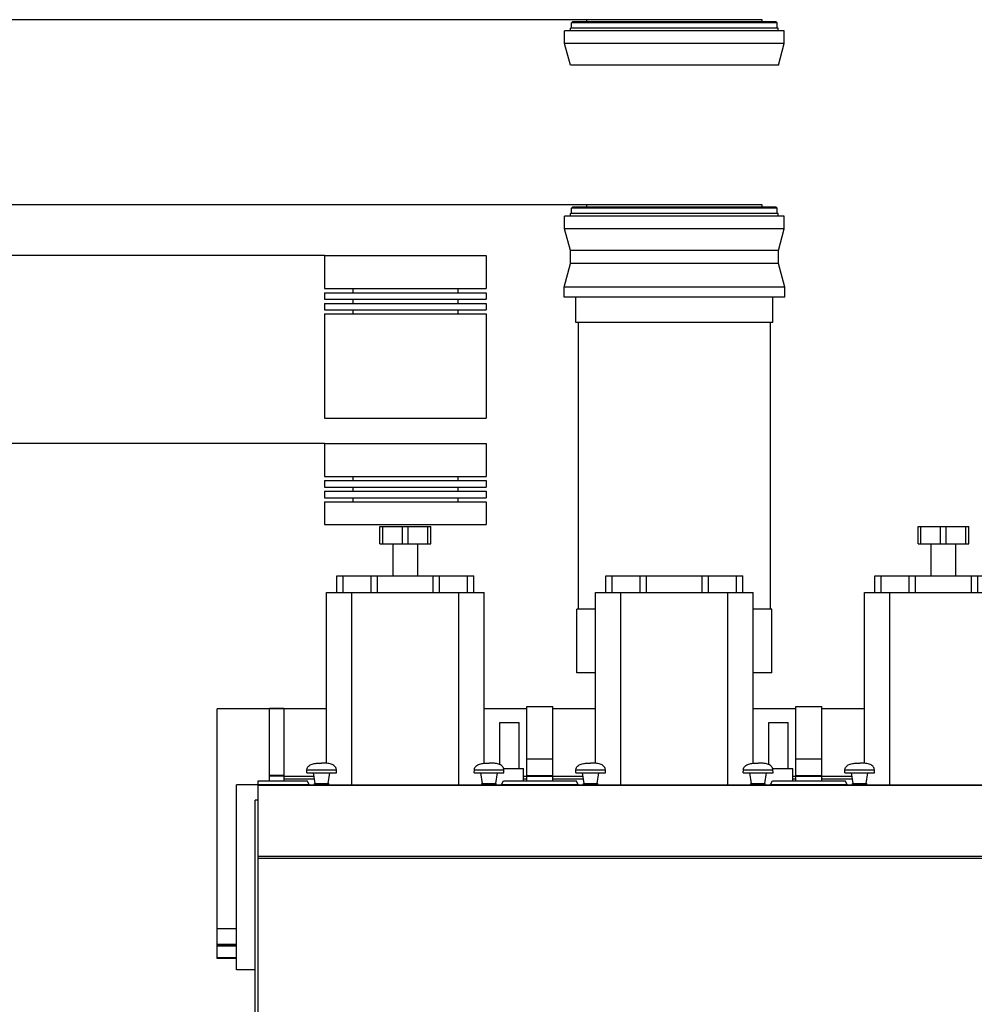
# Model space of a CAD drawing. Header units: millimetres. Extents: x 0 to 1189, y 0 to 841.
# Tile 4 of 169: x 254 to 329, y 335 to 413. Entities that reach past the tile are written whole.
import ezdxf
from ezdxf.enums import TextEntityAlignment as Align

# ---------------------------------------------------------------- set-up
doc = ezdxf.new("R2010")
doc.units = ezdxf.units.MM
doc.header["$LTSCALE"] = 65.395
doc.linetypes.add('PHANTOM', pattern=[0.8, 0.45, -0.05, 0.1, -0.05, 0.1, -0.05])
doc.layers.get('0').update_dxf_attribs({"linetype": 'CONTINUOUS'})
for name, color, linetype in [('1907_161101_20_SIMPLE1_B_PBL1147', 7, 'CONTINUOUS'), ('1907_161101_20_SIMPLE1_B_T2_PBL1146', 7, 'CONTINUOUS'), ('1907_161101_20_SIMPLE1_X_ABL1145', 7, 'CONTINUOUS'), ('1907_210700_31_SIMPLE1_T1_X_PBL1231', 7, 'CONTINUOUS'), ('1907_210700_31_SIMPLE1_T1_X_PBL1343', 7, 'CONTINUOUS'), ('1907_210700_31_SIMPLE1_T1_X_PBL1388', 7, 'CONTINUOUS'), ('1907_210700_31_SIMPLE1_X_ABL1230', 7, 'CONTINUOUS'), ('1907_210700_31_SIMPLE1_X_ABL1342', 7, 'CONTINUOUS'), ('1907_210700_31_SIMPLE1_X_ABL1387', 7, 'CONTINUOUS'), ('1907_267000_36_SIMPLE1_T1_X_PBL1227', 7, 'CONTINUOUS'), ('1907_267000_36_SIMPLE1_T2_X_PBL1228', 7, 'CONTINUOUS'), ('1907_267000_36_SIMPLE1_X_ABL1226', 7, 'CONTINUOUS'), ('1997_000000_TLKGS_MARKETING_ABL1174', 7, 'CONTINUOUS'), ('1997_030000_TLKGS_V_ABL1175', 7, 'CONTINUOUS'), ('1997_100000_TLKGS_V_ABL1176', 7, 'CONTINUOUS'), ('1997_171000_05_SIMPLE1_A_ABL1223', 7, 'CONTINUOUS'), ('1997_171000_05_SIMPLE1_T1_A_PBL1225', 7, 'CONTINUOUS'), ('1997_171000_05_SIMPLE1_T2_A_PBL1224', 7, 'CONTINUOUS'), ('1997_171000_05_SIMPLE1_T4_A_PBL1232', 7, 'CONTINUOUS'), ('1997_171000_05_SIMPLE1_T4_A_PBL1294', 7, 'CONTINUOUS'), ('1997_171000_05_SIMPLE1_T4_A_PBL1297', 7, 'CONTINUOUS'), ('1997_171000_05_SIMPLE1_T4_A_PBL1346', 7, 'CONTINUOUS'), ('1997_171000_05_SIMPLE1_T4_A_PBL1386', 7, 'CONTINUOUS'), ('1997_200000_TLKGS_V_ABL1229', 7, 'CONTINUOUS'), ('1997_700000_TLKGS_V_ABL1220', 7, 'CONTINUOUS'), ('1997_727000_11_SIMPLE1_B_ABL1221', 7, 'CONTINUOUS'), ('1997_727000_11_SIMPLE1_T1_B_PBL1222', 7, 'CONTINUOUS'), ('9M32C_GENSET_AUSBAUMASSE_ABL1144', 7, 'CONTINUOUS'), ('links_23_VBL1126', 7, 'CONTINUOUS')]:
    doc.layers.add(name, color=color, linetype=linetype)
doc.styles.get("Standard").update_dxf_attribs({"font": 'txt', "width": 0.6})
doc.dimstyles.new('DIMSTYLE_2', dxfattribs={"dimtxt": 3.5, "dimasz": 3.5, "dimexe": 1.8, "dimexo": 0, "dimgap": 0.875, "dimtad": 1, "dimlfac": 25, "dimdsep": 46, "dimtxsty": 'Standard', "dimblk": '_FILLED', "dimblk1": '_FILLED', "dimblk2": '_FILLED', "dimcen": 0.09, "dimadec": 0, "dimazin": 0, "dimtp": 2, "dimtm": 2, "dimtfac": 1, "dimtofl": 0, "dimtmove": 0, "dimatfit": 3, "dimldrblk": '_FILLED', "dimfxl": 1, "dimtolj": 1, "dimarcsym": 0})

# ---------------------------------------------------------------- blocks, each defined once
blk = doc.blocks.new('_FILLED')
at = {"color": 0, "linetype": 'ByBlock'}
blk.add_solid([(0, 0), (-1, 0.167), (-1, -0.167)], dxfattribs=at)
blk = doc.blocks.new('*D15')
at = {"color": 2, "linetype": 'Continuous'}
for p, q in [((278.059, 379.436), (86.34, 379.436)), ((88.14, 379.436), (88.14, 328.036)), ((88.14, 276.636), (88.14, 328.036)), ((107.3, 276.636), (86.34, 276.636))]:
    blk.add_line(p, q, dxfattribs=at)
at = {"color": 2, "linetype": 'Continuous', "xscale": 3.5, "yscale": 3.5, "zscale": 3.5}
for p, rotation in [((88.14, 379.436), 90), ((88.14, 276.636), 270)]:
    blk.add_blockref('_FILLED', p, dxfattribs=dict(at, rotation=rotation))
at = {"color": 2, "linetype": 'Continuous', "width": 0.672619}
blk.add_text('2570', height=3.5, rotation=90, dxfattribs=at).set_placement((87.265, 328.036), align=Align.CENTER)
blk = doc.blocks.new('*D16')
at = {"color": 2, "linetype": 'Continuous'}
for p, q in [((278.059, 394.236), (79.34, 394.236)), ((81.14, 394.236), (81.14, 335.436)), ((81.14, 276.636), (81.14, 335.436)), ((107.3, 276.636), (79.34, 276.636))]:
    blk.add_line(p, q, dxfattribs=at)
at = {"color": 2, "linetype": 'Continuous', "xscale": 3.5, "yscale": 3.5, "zscale": 3.5}
for p, rotation in [((81.14, 394.236), 90), ((81.14, 276.636), 270)]:
    blk.add_blockref('_FILLED', p, dxfattribs=dict(at, rotation=rotation))
at = {"color": 2, "linetype": 'Continuous', "width": 0.690476}
blk.add_text('2940', height=3.5, rotation=90, dxfattribs=at).set_placement((80.265, 335.436), align=Align.CENTER)
blk = doc.blocks.new('*D17')
at = {"color": 2, "linetype": 'Continuous'}
for p, q in [((298.712, 398.236), (72.34, 398.236)), ((74.14, 398.236), (74.14, 337.436)), ((74.14, 276.636), (74.14, 337.436)), ((107.3, 276.636), (72.34, 276.636))]:
    blk.add_line(p, q, dxfattribs=at)
at = {"color": 2, "linetype": 'Continuous', "xscale": 3.5, "yscale": 3.5, "zscale": 3.5}
for p, rotation in [((74.14, 398.236), 90), ((74.14, 276.636), 270)]:
    blk.add_blockref('_FILLED', p, dxfattribs=dict(at, rotation=rotation))
at = {"color": 2, "linetype": 'Continuous', "width": 0.672619}
blk.add_text('3040', height=3.5, rotation=90, dxfattribs=at).set_placement((73.265, 337.436), align=Align.CENTER)
blk = doc.blocks.new('*D18')
at = {"color": 2, "linetype": 'Continuous'}
for p, q in [((298.712, 412.836), (65.34, 412.836)), ((67.14, 412.836), (67.14, 344.736)), ((67.14, 276.636), (67.14, 344.736)), ((107.3, 276.636), (65.34, 276.636))]:
    blk.add_line(p, q, dxfattribs=at)
at = {"color": 2, "linetype": 'Continuous', "xscale": 3.5, "yscale": 3.5, "zscale": 3.5}
for p, rotation in [((67.14, 412.836), 90), ((67.14, 276.636), 270)]:
    blk.add_blockref('_FILLED', p, dxfattribs=dict(at, rotation=rotation))
at = {"color": 2, "linetype": 'Continuous', "width": 0.654762}
blk.add_text('3405', height=3.5, rotation=90, dxfattribs=at).set_placement((66.265, 344.736), align=Align.CENTER)
blk = doc.blocks.new('1907_161101_20_SIMPLE1_B_T2_PBL1146', base_point=(305.62, 411.038))
at = {"layer": '1907_161101_20_SIMPLE1_B_T2_PBL1146', "color": 8, "linetype": 'PHANTOM'}
for p, q in [((297.432, 411.956), (297.432, 412.16)), ((313.808, 412.16), (297.432, 412.16)), ((297.52, 412.576), (297.6, 412.656)), ((297.52, 412.16), (297.52, 412.576)), ((313.72, 412.576), (297.52, 412.576)), ((313.64, 412.656), (297.6, 412.656)), ((298.712, 412.656), (298.712, 412.836)), ((312.528, 412.836), (298.712, 412.836)), ((312.528, 412.656), (312.528, 412.836)), ((313.72, 412.576), (313.64, 412.656)), ((313.72, 412.16), (313.72, 412.576)), ((313.808, 411.956), (313.808, 412.16)), ((296.96, 410.956), (296.96, 411.956)), ((314.28, 411.956), (296.96, 411.956)), ((314.28, 410.956), (314.28, 411.956)), ((297.42, 409.24), (296.96, 410.956)), ((314.28, 410.956), (296.96, 410.956)), ((313.82, 409.24), (314.28, 410.956)), ((313.82, 409.24), (297.42, 409.24))]:
    blk.add_line(p, q, dxfattribs=at)
blk = doc.blocks.new('1907_161101_20_SIMPLE1_B_PBL1147', base_point=(305.62, 379.796))
at = {"layer": '1907_161101_20_SIMPLE1_B_PBL1147', "color": 8, "linetype": 'PHANTOM'}
for p, q in [((298.712, 398.056), (298.712, 398.236)), ((312.528, 398.236), (298.712, 398.236)), ((312.528, 398.056), (312.528, 398.236)), ((297.432, 397.356), (297.432, 397.56)), ((313.808, 397.56), (297.432, 397.56)), ((297.52, 397.976), (297.6, 398.056)), ((297.52, 397.56), (297.52, 397.976)), ((313.72, 397.976), (297.52, 397.976)), ((313.64, 398.056), (297.6, 398.056)), ((313.72, 397.976), (313.64, 398.056)), ((313.72, 397.56), (313.72, 397.976)), ((313.808, 397.356), (313.808, 397.56)), ((296.96, 396.356), (296.96, 397.356)), ((314.28, 397.356), (296.96, 397.356)), ((314.28, 396.356), (314.28, 397.356)), ((297.42, 394.64), (296.96, 396.356)), ((314.28, 396.356), (296.96, 396.356)), ((313.82, 394.64), (314.28, 396.356)), ((297.42, 393.616), (297.42, 394.64)), ((313.82, 394.64), (297.42, 394.64)), ((313.82, 393.616), (313.82, 394.64)), ((296.921, 391.756), (297.42, 393.616)), ((313.82, 393.616), (297.42, 393.616)), ((314.318, 391.756), (313.82, 393.616)), ((296.921, 390.956), (296.921, 391.756)), ((314.318, 391.756), (296.921, 391.756)), ((314.318, 390.956), (314.318, 391.756)), ((314.318, 390.956), (296.921, 390.956)), ((297.86, 388.956), (297.86, 390.956)), ((313.38, 388.956), (313.38, 390.956)), ((313.38, 388.956), (297.86, 388.956)), ((298.06, 366.376), (298.06, 388.956)), ((313.18, 366.376), (313.18, 388.956)), ((297.941, 361.356), (297.941, 366.376)), ((299.408, 366.376), (297.941, 366.376)), ((313.298, 366.376), (311.836, 366.376)), ((313.298, 361.356), (313.298, 366.376)), ((299.408, 361.356), (297.941, 361.356)), ((313.298, 361.356), (311.836, 361.356))]:
    blk.add_line(p, q, dxfattribs=at)
blk = doc.blocks.new('1907_161101_20_SIMPLE1_X_ABL1145', base_point=(305.62, 387.096))
at = {"layer": '1907_161101_20_SIMPLE1_B_PBL1147'}
blk.add_blockref('1907_161101_20_SIMPLE1_B_PBL1147', (305.62, 379.796), dxfattribs=at)
at = {"layer": '1907_161101_20_SIMPLE1_B_T2_PBL1146'}
blk.add_blockref('1907_161101_20_SIMPLE1_B_T2_PBL1146', (305.62, 411.038), dxfattribs=at)
blk = doc.blocks.new('1907_267000_36_SIMPLE1_T1_X_PBL1227', base_point=(284.42, 387.836))
at = {"layer": '1907_267000_36_SIMPLE1_T1_X_PBL1227', "color": 8, "linetype": 'PHANTOM'}
for p, q in [((278.059, 394.236), (278.059, 391.636)), ((278.059, 394.236), (290.78, 394.236)), ((290.78, 394.236), (290.78, 391.636)), ((278.059, 391.636), (290.78, 391.636)), ((278.059, 391.316), (278.059, 390.796)), ((278.059, 391.316), (290.78, 391.316)), ((280.273, 391.636), (280.273, 391.316)), ((288.566, 391.636), (288.566, 391.316)), ((290.78, 391.316), (290.78, 390.796)), ((278.059, 390.796), (290.78, 390.796)), ((278.059, 390.476), (278.059, 389.956)), ((278.059, 390.476), (290.78, 390.476)), ((280.273, 390.796), (280.273, 390.476)), ((288.566, 390.796), (288.566, 390.476)), ((290.78, 390.476), (290.78, 389.956)), ((278.059, 389.956), (290.78, 389.956)), ((280.273, 389.956), (280.273, 389.636)), ((288.566, 389.956), (288.566, 389.636)), ((278.059, 389.636), (278.059, 381.436)), ((278.059, 389.636), (290.78, 389.636)), ((290.78, 389.636), (290.78, 381.436)), ((278.059, 381.436), (290.78, 381.436))]:
    blk.add_line(p, q, dxfattribs=at)
blk = doc.blocks.new('1907_267000_36_SIMPLE1_T2_X_PBL1228', base_point=(284.42, 376.236))
at = {"layer": '1907_267000_36_SIMPLE1_T2_X_PBL1228', "color": 8, "linetype": 'PHANTOM'}
for p, q in [((278.059, 379.436), (278.059, 376.836)), ((278.059, 379.436), (290.78, 379.436)), ((290.78, 379.436), (290.78, 376.836)), ((278.059, 376.836), (290.78, 376.836)), ((278.059, 376.516), (278.059, 375.996)), ((278.059, 376.516), (290.78, 376.516)), ((280.273, 376.836), (280.273, 376.516)), ((288.566, 376.836), (288.566, 376.516)), ((290.78, 376.516), (290.78, 375.996)), ((278.059, 375.996), (290.78, 375.996)), ((278.059, 375.676), (278.059, 375.156)), ((278.059, 375.676), (290.78, 375.676)), ((280.273, 375.996), (280.273, 375.676)), ((288.566, 375.996), (288.566, 375.676)), ((290.78, 375.676), (290.78, 375.156)), ((278.059, 375.156), (290.78, 375.156)), ((280.273, 375.156), (280.273, 374.836)), ((288.566, 375.156), (288.566, 374.836)), ((278.059, 374.836), (278.059, 373.036)), ((278.059, 374.836), (290.78, 374.836)), ((290.78, 374.836), (290.78, 373.036)), ((278.059, 373.036), (290.78, 373.036))]:
    blk.add_line(p, q, dxfattribs=at)
blk = doc.blocks.new('1907_267000_36_SIMPLE1_X_ABL1226', base_point=(284.42, 383.636))
at = {"layer": '1907_267000_36_SIMPLE1_T1_X_PBL1227'}
blk.add_blockref('1907_267000_36_SIMPLE1_T1_X_PBL1227', (284.42, 387.836), dxfattribs=at)
at = {"layer": '1907_267000_36_SIMPLE1_T2_X_PBL1228'}
blk.add_blockref('1907_267000_36_SIMPLE1_T2_X_PBL1228', (284.42, 376.236), dxfattribs=at)
blk = doc.blocks.new('9M32C_GENSET_AUSBAUMASSE_ABL1144', base_point=(396.619, 342.238))
at = {"layer": '1907_161101_20_SIMPLE1_X_ABL1145'}
blk.add_blockref('1907_161101_20_SIMPLE1_X_ABL1145', (305.62, 387.096), dxfattribs=at)
at = {"layer": '1907_267000_36_SIMPLE1_X_ABL1226'}
blk.add_blockref('1907_267000_36_SIMPLE1_X_ABL1226', (284.42, 383.636), dxfattribs=at)
blk = doc.blocks.new('1997_171000_05_SIMPLE1_T2_A_PBL1224', base_point=(272.126, 340.671))
at = {"layer": '1997_171000_05_SIMPLE1_T2_A_PBL1224', "color": 7, "linetype": 'Continuous'}
for p, q in [((272.572, 330.223), (272.572, 351.306)), ((272.82, 351.306), (272.572, 351.306)), ((271.432, 330.036), (271.432, 330.096)), ((272.82, 330.096), (271.432, 330.096)), ((271.434, 330.036), (271.434, 330.096)), ((271.834, 330.036), (271.834, 330.096)), ((272.82, 330.223), (272.572, 330.223)), ((272.574, 330.036), (272.574, 330.096))]:
    blk.add_line(p, q, dxfattribs=at)
blk = doc.blocks.new('1997_171000_05_SIMPLE1_T1_A_PBL1225', base_point=(371.42, 341.432))
at = {"layer": '1997_171000_05_SIMPLE1_T1_A_PBL1225', "color": 7, "linetype": 'Continuous'}
for p, q in [((272.82, 330.036), (272.82, 352.828)), ((272.82, 352.828), (276.682, 352.828)), ((272.82, 352.516), (459.94, 352.516)), ((276.845, 352.546), (276.682, 352.828)), ((291.994, 352.546), (292.156, 352.828)), ((292.156, 352.828), (297.882, 352.828)), ((298.045, 352.546), (297.882, 352.828)), ((313.194, 352.546), (313.356, 352.828)), ((313.356, 352.828), (319.082, 352.828)), ((319.245, 352.546), (319.082, 352.828))]:
    blk.add_line(p, q, dxfattribs=at)
at = {"layer": '1997_171000_05_SIMPLE1_T1_A_PBL1225', "color": 9, "linetype": 'Continuous'}
for p, q in [((272.82, 352.546), (276.845, 352.546)), ((272.82, 352.495), (459.94, 352.495)), ((291.994, 352.546), (298.045, 352.546)), ((313.194, 352.546), (319.245, 352.546)), ((272.82, 346.883), (459.94, 346.883)), ((272.82, 346.744), (459.94, 346.744))]:
    blk.add_line(p, q, dxfattribs=at)
at = {"layer": '1997_171000_05_SIMPLE1_T1_A_PBL1225', "color": 7, "linetype": 'Continuous'}
for centre, start_param, end_param in [((276.885, 352.616), -3.926991, -3.141593), ((291.953, 352.616), -3.141593, -2.356194), ((298.085, 352.616), -3.926991, -3.141593), ((313.153, 352.616), -3.141593, -2.356194), ((319.285, 352.616), -3.926991, -3.141593)]:
    blk.add_ellipse(centre, major_axis=(0, 0.1), ratio=0.57735, start_param=start_param, end_param=end_param, dxfattribs=at)
blk = doc.blocks.new('1997_171000_05_SIMPLE1_T4_A_PBL1232', base_point=(277.82, 353.376))
at = {"layer": '1997_171000_05_SIMPLE1_T4_A_PBL1232', "color": 7, "linetype": 'Continuous'}
for p, q in [((276.65, 353.476), (276.659, 353.706)), ((276.65, 353.476), (278.99, 353.476)), ((277.3, 352.636), (277.17, 353.476)), ((278.34, 352.636), (278.47, 353.476)), ((278.99, 353.476), (278.981, 353.706)), ((277.24, 352.516), (277.254, 352.636)), ((277.254, 352.636), (278.385, 352.636)), ((278.4, 352.516), (278.385, 352.636))]:
    blk.add_line(p, q, dxfattribs=at)
at = {"layer": '1997_171000_05_SIMPLE1_T4_A_PBL1232', "color": 9, "linetype": 'Continuous'}
blk.add_line((276.659, 353.706), (278.981, 353.706), dxfattribs=at)
at = {"layer": '1997_171000_05_SIMPLE1_T4_A_PBL1232', "color": 7, "linetype": 'Continuous'}
for points in [[(276.659, 353.706), (276.661, 353.765), (276.687, 353.876), (276.79, 354.004), (276.922, 354.09), (277.131, 354.173), (277.435, 354.225), (277.687, 354.236), (277.82, 354.236)], [(278.981, 353.706), (278.978, 353.765), (278.952, 353.876), (278.849, 354.004), (278.717, 354.09), (278.508, 354.173), (278.204, 354.225), (277.953, 354.236), (277.82, 354.236)]]:
    blk.add_open_spline(points, degree=3, knots=[0, 0, 0, 0, 0.126668, 0.235274, 0.344342, 0.460019, 0.715186, 1, 1, 1, 1], dxfattribs=at)
blk = doc.blocks.new('1997_171000_05_SIMPLE1_T4_A_PBL1294', base_point=(291.02, 353.376))
at = {"layer": '1997_171000_05_SIMPLE1_T4_A_PBL1294', "color": 7, "linetype": 'Continuous'}
for p, q in [((289.85, 353.476), (289.859, 353.706)), ((289.85, 353.476), (292.19, 353.476)), ((290.5, 352.636), (290.37, 353.476)), ((291.54, 352.636), (291.67, 353.476)), ((292.19, 353.476), (292.181, 353.706)), ((290.44, 352.516), (290.454, 352.636)), ((290.454, 352.636), (291.585, 352.636)), ((291.6, 352.516), (291.585, 352.636))]:
    blk.add_line(p, q, dxfattribs=at)
at = {"layer": '1997_171000_05_SIMPLE1_T4_A_PBL1294', "color": 9, "linetype": 'Continuous'}
blk.add_line((289.859, 353.706), (292.181, 353.706), dxfattribs=at)
at = {"layer": '1997_171000_05_SIMPLE1_T4_A_PBL1294', "color": 7, "linetype": 'Continuous'}
for points in [[(289.859, 353.706), (289.861, 353.765), (289.887, 353.876), (289.99, 354.004), (290.122, 354.09), (290.331, 354.173), (290.635, 354.225), (290.887, 354.236), (291.02, 354.236)], [(292.181, 353.706), (292.178, 353.765), (292.152, 353.876), (292.049, 354.004), (291.917, 354.09), (291.708, 354.173), (291.404, 354.225), (291.153, 354.236), (291.02, 354.236)]]:
    blk.add_open_spline(points, degree=3, knots=[0, 0, 0, 0, 0.126668, 0.235274, 0.344342, 0.460019, 0.715186, 1, 1, 1, 1], dxfattribs=at)
blk = doc.blocks.new('1997_171000_05_SIMPLE1_T4_A_PBL1297', base_point=(299.02, 353.376))
at = {"layer": '1997_171000_05_SIMPLE1_T4_A_PBL1297', "color": 7, "linetype": 'Continuous'}
for p, q in [((297.85, 353.476), (297.859, 353.706)), ((297.85, 353.476), (300.19, 353.476)), ((298.5, 352.636), (298.37, 353.476)), ((299.54, 352.636), (299.67, 353.476)), ((300.19, 353.476), (300.181, 353.706)), ((298.44, 352.516), (298.454, 352.636)), ((298.454, 352.636), (299.585, 352.636)), ((299.6, 352.516), (299.585, 352.636))]:
    blk.add_line(p, q, dxfattribs=at)
at = {"layer": '1997_171000_05_SIMPLE1_T4_A_PBL1297', "color": 9, "linetype": 'Continuous'}
blk.add_line((297.859, 353.706), (300.181, 353.706), dxfattribs=at)
at = {"layer": '1997_171000_05_SIMPLE1_T4_A_PBL1297', "color": 7, "linetype": 'Continuous'}
for points in [[(297.859, 353.706), (297.861, 353.765), (297.887, 353.876), (297.99, 354.004), (298.122, 354.09), (298.331, 354.173), (298.635, 354.225), (298.887, 354.236), (299.02, 354.236)], [(300.181, 353.706), (300.178, 353.765), (300.152, 353.876), (300.049, 354.004), (299.917, 354.09), (299.708, 354.173), (299.404, 354.225), (299.153, 354.236), (299.02, 354.236)]]:
    blk.add_open_spline(points, degree=3, knots=[0, 0, 0, 0, 0.126668, 0.235274, 0.344342, 0.460019, 0.715186, 1, 1, 1, 1], dxfattribs=at)
blk = doc.blocks.new('1997_171000_05_SIMPLE1_T4_A_PBL1346', base_point=(312.22, 353.376))
at = {"layer": '1997_171000_05_SIMPLE1_T4_A_PBL1346', "color": 7, "linetype": 'Continuous'}
for p, q in [((311.05, 353.476), (311.059, 353.706)), ((311.05, 353.476), (313.39, 353.476)), ((311.7, 352.636), (311.57, 353.476)), ((312.74, 352.636), (312.87, 353.476)), ((313.39, 353.476), (313.381, 353.706)), ((311.64, 352.516), (311.654, 352.636)), ((311.654, 352.636), (312.785, 352.636)), ((312.8, 352.516), (312.785, 352.636))]:
    blk.add_line(p, q, dxfattribs=at)
at = {"layer": '1997_171000_05_SIMPLE1_T4_A_PBL1346', "color": 9, "linetype": 'Continuous'}
blk.add_line((311.059, 353.706), (313.381, 353.706), dxfattribs=at)
at = {"layer": '1997_171000_05_SIMPLE1_T4_A_PBL1346', "color": 7, "linetype": 'Continuous'}
for points in [[(311.059, 353.706), (311.061, 353.765), (311.087, 353.876), (311.19, 354.004), (311.322, 354.09), (311.531, 354.173), (311.835, 354.225), (312.087, 354.236), (312.22, 354.236)], [(313.381, 353.706), (313.378, 353.765), (313.352, 353.876), (313.249, 354.004), (313.117, 354.09), (312.908, 354.173), (312.604, 354.225), (312.353, 354.236), (312.22, 354.236)]]:
    blk.add_open_spline(points, degree=3, knots=[0, 0, 0, 0, 0.126668, 0.235274, 0.344342, 0.460019, 0.715186, 1, 1, 1, 1], dxfattribs=at)
blk = doc.blocks.new('1997_171000_05_SIMPLE1_T4_A_PBL1386', base_point=(320.22, 353.376))
at = {"layer": '1997_171000_05_SIMPLE1_T4_A_PBL1386', "color": 7, "linetype": 'Continuous'}
for p, q in [((319.05, 353.476), (319.059, 353.706)), ((319.05, 353.476), (321.39, 353.476)), ((319.7, 352.636), (319.57, 353.476)), ((320.74, 352.636), (320.87, 353.476)), ((321.39, 353.476), (321.381, 353.706)), ((319.64, 352.516), (319.654, 352.636)), ((319.654, 352.636), (320.785, 352.636)), ((320.8, 352.516), (320.785, 352.636))]:
    blk.add_line(p, q, dxfattribs=at)
at = {"layer": '1997_171000_05_SIMPLE1_T4_A_PBL1386', "color": 9, "linetype": 'Continuous'}
blk.add_line((319.059, 353.706), (321.381, 353.706), dxfattribs=at)
at = {"layer": '1997_171000_05_SIMPLE1_T4_A_PBL1386', "color": 7, "linetype": 'Continuous'}
for points in [[(319.059, 353.706), (319.061, 353.765), (319.087, 353.876), (319.19, 354.004), (319.322, 354.09), (319.531, 354.173), (319.835, 354.225), (320.087, 354.236), (320.22, 354.236)], [(321.381, 353.706), (321.378, 353.765), (321.352, 353.876), (321.249, 354.004), (321.117, 354.09), (320.908, 354.173), (320.604, 354.225), (320.353, 354.236), (320.22, 354.236)]]:
    blk.add_open_spline(points, degree=3, knots=[0, 0, 0, 0, 0.126668, 0.235274, 0.344342, 0.460019, 0.715186, 1, 1, 1, 1], dxfattribs=at)
blk = doc.blocks.new('1997_171000_05_SIMPLE1_A_ABL1223', base_point=(370.725, 342.136))
at = {"layer": '1997_171000_05_SIMPLE1_T1_A_PBL1225'}
blk.add_blockref('1997_171000_05_SIMPLE1_T1_A_PBL1225', (371.42, 341.432), dxfattribs=at)
at = {"layer": '1997_171000_05_SIMPLE1_T2_A_PBL1224'}
blk.add_blockref('1997_171000_05_SIMPLE1_T2_A_PBL1224', (272.126, 340.671), dxfattribs=at)
at = {"layer": '1997_171000_05_SIMPLE1_T4_A_PBL1232'}
blk.add_blockref('1997_171000_05_SIMPLE1_T4_A_PBL1232', (277.82, 353.376), dxfattribs=at)
at = {"layer": '1997_171000_05_SIMPLE1_T4_A_PBL1294'}
blk.add_blockref('1997_171000_05_SIMPLE1_T4_A_PBL1294', (291.02, 353.376), dxfattribs=at)
at = {"layer": '1997_171000_05_SIMPLE1_T4_A_PBL1297'}
blk.add_blockref('1997_171000_05_SIMPLE1_T4_A_PBL1297', (299.02, 353.376), dxfattribs=at)
at = {"layer": '1997_171000_05_SIMPLE1_T4_A_PBL1346'}
blk.add_blockref('1997_171000_05_SIMPLE1_T4_A_PBL1346', (312.22, 353.376), dxfattribs=at)
at = {"layer": '1997_171000_05_SIMPLE1_T4_A_PBL1386'}
blk.add_blockref('1997_171000_05_SIMPLE1_T4_A_PBL1386', (320.22, 353.376), dxfattribs=at)
blk = doc.blocks.new('1997_100000_TLKGS_V_ABL1176', base_point=(376.78, 305.676))
at = {"layer": '1997_171000_05_SIMPLE1_A_ABL1223'}
blk.add_blockref('1997_171000_05_SIMPLE1_A_ABL1223', (370.725, 342.136), dxfattribs=at)
blk = doc.blocks.new('1997_727000_11_SIMPLE1_T1_B_PBL1222', base_point=(381.883, 358.121))
at = {"layer": '1997_727000_11_SIMPLE1_T1_B_PBL1222', "color": 7, "linetype": 'Continuous'}
for p, q in [((294, 352.828), (294, 358.684)), ((294, 358.684), (296.04, 358.684)), ((296.04, 352.828), (296.04, 358.684)), ((315.2, 352.828), (315.2, 358.684)), ((315.2, 358.684), (317.24, 358.684)), ((317.24, 352.828), (317.24, 358.684)), ((269.58, 338.84), (269.58, 358.514)), ((273.72, 358.514), (269.58, 358.514)), ((273.72, 352.828), (273.72, 358.531)), ((274.84, 358.531), (273.72, 358.531)), ((274.84, 358.531), (274.84, 352.828)), ((278.208, 358.514), (274.84, 358.514)), ((294, 358.514), (290.636, 358.514)), ((299.408, 358.514), (296.04, 358.514)), ((315.2, 358.514), (311.836, 358.514)), ((320.608, 358.514), (317.24, 358.514)), ((294, 354.581), (296.04, 354.581)), ((315.2, 354.581), (317.24, 354.581)), ((274.84, 353.249), (273.72, 353.249)), ((274.84, 353.196), (277.213, 353.196)), ((293.74, 353.196), (294, 353.196)), ((294, 353.249), (296.04, 353.249)), ((296.04, 353.196), (298.413, 353.196)), ((314.94, 353.196), (315.2, 353.196)), ((315.2, 353.249), (317.24, 353.249)), ((317.24, 353.196), (319.613, 353.196)), ((271.12, 337.926), (271.12, 352.526)), ((272.82, 352.526), (271.12, 352.526)), ((274.84, 352.996), (277.244, 352.996)), ((293.74, 352.996), (294, 352.996)), ((296.04, 352.996), (298.444, 352.996)), ((314.94, 352.996), (315.2, 352.996)), ((317.24, 352.996), (319.644, 352.996)), ((271.12, 341.156), (269.58, 341.156)), ((271.12, 339.912), (269.58, 339.912)), ((271.12, 338.84), (269.58, 338.84)), ((272.572, 337.926), (271.12, 337.926))]:
    blk.add_line(p, q, dxfattribs=at)
at = {"layer": '1997_727000_11_SIMPLE1_T1_B_PBL1222', "color": 9, "linetype": 'Continuous'}
for p, q in [((274.84, 358.512), (273.72, 358.512)), ((274.84, 353.193), (273.72, 353.193)), ((294, 353.193), (296.04, 353.193)), ((315.2, 353.193), (317.24, 353.193)), ((271.12, 339.93), (269.58, 339.93)), ((271.12, 339.823), (269.58, 339.823)), ((271.12, 339.806), (269.58, 339.806)), ((271.12, 338.889), (269.58, 338.889)), ((271.12, 338.872), (269.58, 338.872))]:
    blk.add_line(p, q, dxfattribs=at)
blk = doc.blocks.new('1997_727000_11_SIMPLE1_B_ABL1221', base_point=(381.883, 358.121))
at = {"layer": '1997_727000_11_SIMPLE1_T1_B_PBL1222'}
blk.add_blockref('1997_727000_11_SIMPLE1_T1_B_PBL1222', (381.883, 358.121), dxfattribs=at)
blk = doc.blocks.new('1997_700000_TLKGS_V_ABL1220', base_point=(381.883, 358.121))
at = {"layer": '1997_727000_11_SIMPLE1_B_ABL1221'}
blk.add_blockref('1997_727000_11_SIMPLE1_B_ABL1221', (381.883, 358.121), dxfattribs=at)
blk = doc.blocks.new('1907_210700_31_SIMPLE1_T1_X_PBL1231', base_point=(285.974, 362.696))
at = {"layer": '1907_210700_31_SIMPLE1_T1_X_PBL1231', "color": 7, "linetype": 'Continuous'}
for p, q in [((282.42, 371.516), (282.42, 372.876)), ((282.42, 372.876), (286.42, 372.876)), ((284.195, 371.516), (284.195, 372.876)), ((284.644, 371.516), (284.644, 372.876)), ((286.42, 371.516), (286.42, 372.876)), ((282.42, 371.516), (286.42, 371.516)), ((283.449, 368.998), (283.449, 371.516)), ((285.391, 368.998), (285.391, 371.516)), ((279.018, 367.678), (279.018, 368.998)), ((279.018, 368.998), (289.821, 368.998)), ((289.821, 367.678), (289.821, 368.998)), ((278.208, 354.216), (278.208, 367.678)), ((278.208, 367.678), (290.636, 367.678)), ((280.208, 352.516), (280.208, 367.678)), ((288.636, 352.516), (288.636, 367.678)), ((290.636, 354.216), (290.636, 367.678)), ((291.86, 354.11), (291.86, 357.432)), ((291.86, 357.432), (293.38, 357.432)), ((293.38, 353.816), (293.38, 357.432)), ((292.158, 353.816), (293.74, 353.816)), ((293.74, 352.828), (293.74, 353.816))]:
    blk.add_line(p, q, dxfattribs=at)
at = {"layer": '1907_210700_31_SIMPLE1_T1_X_PBL1231', "color": 9, "linetype": 'Continuous'}
for p, q in [((282.644, 371.516), (282.644, 372.876)), ((286.195, 371.516), (286.195, 372.876)), ((279.518, 367.678), (279.518, 368.998)), ((281.719, 367.678), (281.719, 368.998)), ((282.219, 367.678), (282.219, 368.998)), ((286.62, 367.678), (286.62, 368.998)), ((287.12, 367.678), (287.12, 368.998)), ((289.321, 367.678), (289.321, 368.998))]:
    blk.add_line(p, q, dxfattribs=at)
blk = doc.blocks.new('1907_210700_31_SIMPLE1_X_ABL1230', base_point=(285.974, 362.696))
at = {"layer": '1907_210700_31_SIMPLE1_T1_X_PBL1231'}
blk.add_blockref('1907_210700_31_SIMPLE1_T1_X_PBL1231', (285.974, 362.696), dxfattribs=at)
blk = doc.blocks.new('1907_210700_31_SIMPLE1_T1_X_PBL1343', base_point=(307.174, 360.757))
at = {"layer": '1907_210700_31_SIMPLE1_T1_X_PBL1343', "color": 7, "linetype": 'Continuous'}
for p, q in [((300.218, 367.678), (300.218, 368.998)), ((300.218, 368.998), (311.021, 368.998)), ((311.021, 367.678), (311.021, 368.998)), ((299.408, 354.216), (299.408, 367.678)), ((299.408, 367.678), (311.836, 367.678)), ((301.408, 352.516), (301.408, 367.678)), ((309.836, 352.516), (309.836, 367.678)), ((311.836, 354.216), (311.836, 367.678)), ((313.06, 354.11), (313.06, 357.432)), ((313.06, 357.432), (314.58, 357.432)), ((314.58, 353.816), (314.58, 357.432)), ((313.358, 353.816), (314.94, 353.816)), ((314.94, 352.828), (314.94, 353.816))]:
    blk.add_line(p, q, dxfattribs=at)
at = {"layer": '1907_210700_31_SIMPLE1_T1_X_PBL1343', "color": 9, "linetype": 'Continuous'}
for p, q in [((300.718, 367.678), (300.718, 368.998)), ((302.919, 367.678), (302.919, 368.998)), ((303.419, 367.678), (303.419, 368.998)), ((307.82, 367.678), (307.82, 368.998)), ((308.32, 367.678), (308.32, 368.998)), ((310.521, 367.678), (310.521, 368.998))]:
    blk.add_line(p, q, dxfattribs=at)
blk = doc.blocks.new('1907_210700_31_SIMPLE1_X_ABL1342', base_point=(307.174, 360.757))
at = {"layer": '1907_210700_31_SIMPLE1_T1_X_PBL1343'}
blk.add_blockref('1907_210700_31_SIMPLE1_T1_X_PBL1343', (307.174, 360.757), dxfattribs=at)
blk = doc.blocks.new('1907_210700_31_SIMPLE1_T1_X_PBL1388', base_point=(328.374, 362.696))
at = {"layer": '1907_210700_31_SIMPLE1_T1_X_PBL1388', "color": 7, "linetype": 'Continuous'}
for p, q in [((324.82, 371.516), (324.82, 372.876)), ((324.82, 372.876), (328.82, 372.876)), ((326.595, 371.516), (326.595, 372.876)), ((327.044, 371.516), (327.044, 372.876)), ((328.82, 371.516), (328.82, 372.876)), ((324.82, 371.516), (328.82, 371.516)), ((325.849, 368.998), (325.849, 371.516)), ((327.791, 368.998), (327.791, 371.516)), ((321.418, 367.678), (321.418, 368.998)), ((321.418, 368.998), (332.221, 368.998)), ((332.221, 367.678), (332.221, 368.998)), ((320.608, 354.216), (320.608, 367.678)), ((320.608, 367.678), (333.036, 367.678)), ((322.608, 352.516), (322.608, 367.678)), ((331.036, 352.516), (331.036, 367.678)), ((333.036, 354.216), (333.036, 367.678)), ((334.26, 354.11), (334.26, 357.432)), ((334.26, 357.432), (335.78, 357.432)), ((335.78, 353.816), (335.78, 357.432)), ((334.558, 353.816), (336.14, 353.816)), ((336.14, 352.828), (336.14, 353.816))]:
    blk.add_line(p, q, dxfattribs=at)
at = {"layer": '1907_210700_31_SIMPLE1_T1_X_PBL1388', "color": 9, "linetype": 'Continuous'}
for p, q in [((325.044, 371.516), (325.044, 372.876)), ((328.595, 371.516), (328.595, 372.876)), ((321.918, 367.678), (321.918, 368.998)), ((324.119, 367.678), (324.119, 368.998)), ((324.619, 367.678), (324.619, 368.998)), ((329.02, 367.678), (329.02, 368.998)), ((329.52, 367.678), (329.52, 368.998)), ((331.721, 367.678), (331.721, 368.998))]:
    blk.add_line(p, q, dxfattribs=at)
blk = doc.blocks.new('1907_210700_31_SIMPLE1_X_ABL1387', base_point=(328.374, 362.696))
at = {"layer": '1907_210700_31_SIMPLE1_T1_X_PBL1388'}
blk.add_blockref('1907_210700_31_SIMPLE1_T1_X_PBL1388', (328.374, 362.696), dxfattribs=at)
blk = doc.blocks.new('1997_200000_TLKGS_V_ABL1229', base_point=(381.314, 313.796))
at = {"layer": '1907_210700_31_SIMPLE1_X_ABL1230'}
blk.add_blockref('1907_210700_31_SIMPLE1_X_ABL1230', (285.974, 362.696), dxfattribs=at)
at = {"layer": '1907_210700_31_SIMPLE1_X_ABL1342'}
blk.add_blockref('1907_210700_31_SIMPLE1_X_ABL1342', (307.174, 360.757), dxfattribs=at)
at = {"layer": '1907_210700_31_SIMPLE1_X_ABL1387'}
blk.add_blockref('1907_210700_31_SIMPLE1_X_ABL1387', (328.374, 362.696), dxfattribs=at)
blk = doc.blocks.new('1997_030000_TLKGS_V_ABL1175', base_point=(387.799, 315.356))
at = {"layer": '1997_100000_TLKGS_V_ABL1176'}
blk.add_blockref('1997_100000_TLKGS_V_ABL1176', (376.78, 305.676), dxfattribs=at)
at = {"layer": '1997_200000_TLKGS_V_ABL1229'}
blk.add_blockref('1997_200000_TLKGS_V_ABL1229', (381.314, 313.796), dxfattribs=at)
at = {"layer": '1997_700000_TLKGS_V_ABL1220'}
blk.add_blockref('1997_700000_TLKGS_V_ABL1220', (381.883, 358.121), dxfattribs=at)
blk = doc.blocks.new('1997_000000_TLKGS_MARKETING_ABL1174', base_point=(404.54, 321.878))
at = {"layer": '1997_030000_TLKGS_V_ABL1175'}
blk.add_blockref('1997_030000_TLKGS_V_ABL1175', (387.799, 315.356), dxfattribs=at)
blk = doc.blocks.new('LINKS_23_VBL1126', base_point=(326.529, 308.736))
at = {"layer": '1997_000000_TLKGS_MARKETING_ABL1174'}
blk.add_blockref('1997_000000_TLKGS_MARKETING_ABL1174', (404.54, 321.878), dxfattribs=at)
at = {"layer": '9M32C_GENSET_AUSBAUMASSE_ABL1144'}
blk.add_blockref('9M32C_GENSET_AUSBAUMASSE_ABL1144', (396.619, 342.238), dxfattribs=at)

msp = doc.modelspace()

# ---------------------------------------------------------------- block references
at = {"layer": 'links_23_VBL1126'}
msp.add_blockref('LINKS_23_VBL1126', (326.52925, 308.73636), dxfattribs=at)

# ---------------------------------------------------------------- dimensions: what is measured, and where the dimension line sits
at = {"color": 2, "linetype": 'Continuous'}
for base, p2, picture, middle in [((67.13967, 412.83636), (298.71167, 412.83636), '*D18', (67.13967, 344.40302)), ((74.13967, 398.23636), (298.71167, 398.23636), '*D17', (74.13967, 337.10302)), ((81.13967, 394.23636), (278.05887, 394.23636), '*D16', (81.13967, 335.10302)), ((88.13967, 379.43636), (278.05887, 379.43636), '*D15', (88.13967, 327.70302))]:
    dim = msp.add_linear_dim(base=base, p1=(107.29967, 276.63636), p2=p2, angle=90, dimstyle='DIMSTYLE_2', dxfattribs=at)
    dim.commit()
    dim.dimension.update_dxf_attribs({"geometry": picture, "text_midpoint": middle, "dimtype": 160})

doc.saveas('drawing.dxf')
